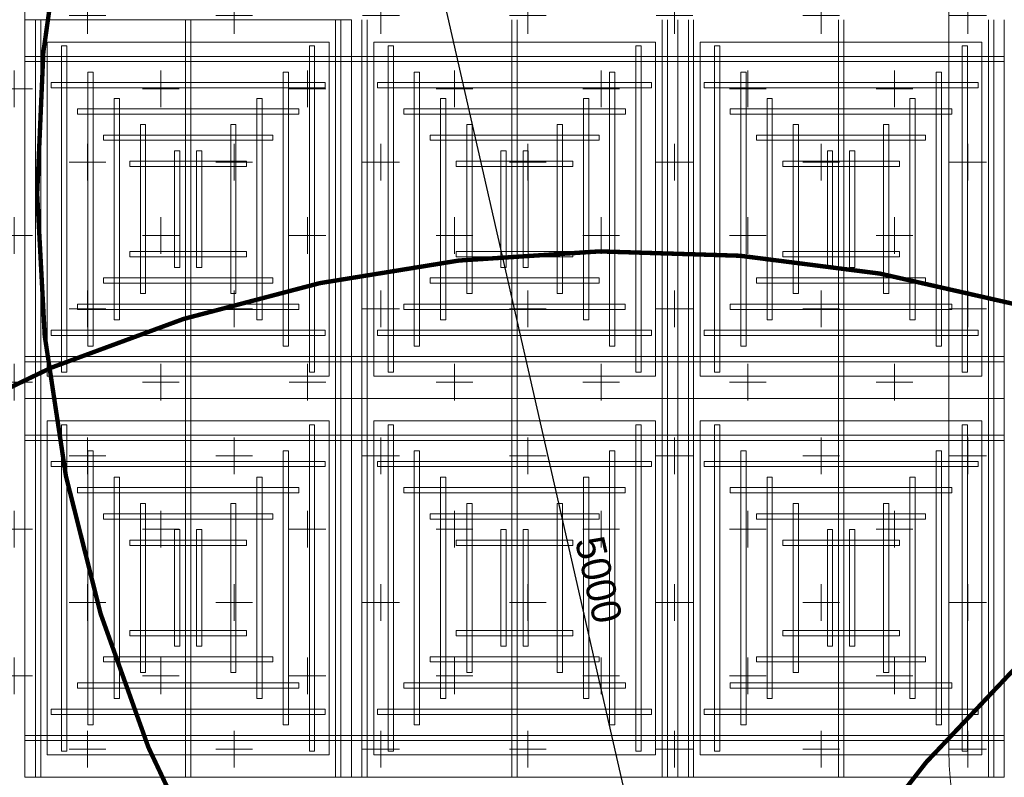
# Model space of a CAD drawing. Header units: millimetres. Extents: x 149250 to 222845, y -30669 to 18303.
# Tile 27 of 36: x 202178 to 205532, y 7217 to 9799. Entities that reach past the tile are written whole.
import ezdxf

# ---------------------------------------------------------------- set-up
doc = ezdxf.new("R2010")
doc.units = ezdxf.units.MM
doc.header["$MEASUREMENT"] = 0
doc.header["$PDMODE"] = 3
doc.linetypes.add('( Hidden )', pattern=[0.375, 0.25, -0.125])
doc.layers.get('0').update_dxf_attribs({"lineweight": 5})
doc.layers.get('Defpoints').update_dxf_attribs({"color": 2, "lineweight": 20})
for name, color, linetype, lineweight in [('A-ANNO-DIMS-30', 7, 'Continuous', 5), ('IRISH HOUSE_FF46_HYD AIRPORT_HVAC DUCTING LAYOUT 3$0$Ceiling', 14, 'Continuous', 9), ('IRISH HOUSE_FF46_HYD AIRPORT_HVAC DUCTING LAYOUT 3$0$Grey', 8, 'Continuous', 9)]:
    doc.layers.add(name, color=color, linetype=linetype, lineweight=lineweight)
doc.layers.add('IRISH HOUSE_FF46_HYD AIRPORT_HVAC DUCTING LAYOUT 3$0$RCP LAYOUT', color=9, linetype='Continuous', true_color=0x808080)
doc.layers.add('M-MEP-ELPR-EQUIP', color=6, linetype='Continuous', lineweight=20, true_color=0xff00ff)
doc.styles.add('Oswald Light', font='txt')
doc.dimstyles.new('MDS-50', dxfattribs={"dimtxt": 100, "dimasz": 100, "dimexe": 50, "dimexo": 50, "dimgap": 25, "dimtad": 1, "dimdec": 0, "dimtxsty": 'Oswald Light', "dimcen": 0, "dimdle": 1.5875, "dimazin": 0, "dimtfac": 1, "dimtdec": 0, "dimtix": 1, "dimtmove": 0, "dimatfit": 0, "dimfxl": 1, "dimfrac": 2, "dimtolj": 1, "dimarcsym": 0})
pattern_1 = [(0, (215845.97, 40813), (250, 250), [125, -375]), (90, (215908.47, 40750.5), (-250, 250), [125, -375])]

# ---------------------------------------------------------------- blocks, each defined once
blk = doc.blocks.new('IRISH HOUSE_FF46_HYD AIRPORT_HVAC DUCTING LAYOUT 3$0$IRISH HOUSE-RCP LAYOUT')
at = {"color": 8, "lineweight": 0, "ltscale": 0.25, "true_color": 0x808080}
for p, q in [((1848.5, -1954.5), (1848.5, 1918.2)), ((1848.5, 627.3), (2960.8, 627.3)), ((1848.5, -663.6), (1848.5, 627.3)), ((2960.8, 627.3), (2960.8, -663.6)), ((2960.8, 627.3), (2960.8, -663.6)), ((4073.1, -663.6), (4073.1, 627.3)), ((4073.1, 627.3), (4073.1, -663.6)), ((5185.4, -663.6), (5185.4, 627.3)), ((1924.7, 551.1), (2884.6, 551.1)), ((1924.7, -587.4), (1924.7, 551.1)), ((2884.6, 551.1), (2884.6, -587.4)), ((3996.9, 551.1), (3037, 551.1)), ((3037, 551.1), (3037, -587.4)), ((3996.9, -587.4), (3996.9, 551.1)), ((5109.2, 551.1), (4149.3, 551.1)), ((4149.3, 551.1), (4149.3, -587.4)), ((5109.2, -587.4), (5109.2, 551.1)), ((2884.6, -587.4), (1924.7, -587.4)), ((3037, -587.4), (3996.9, -587.4)), ((4149.3, -587.4), (5109.2, -587.4)), ((2960.8, -663.6), (1848.5, -663.6)), ((2960.8, -663.6), (1848.5, -663.6)), ((1848.5, -663.6), (1848.5, -1954.5)), ((2960.8, -663.6), (4073.1, -663.6)), ((2960.8, -1954.5), (2960.8, -663.6)), ((2960.8, -1954.5), (2960.8, -663.6)), ((2960.8, -663.6), (4073.1, -663.6)), ((4073.1, -663.6), (4073.1, -1954.5)), ((4073.1, -663.6), (5185.4, -663.6)), ((4073.1, -1954.5), (4073.1, -663.6)), ((4073.1, -663.6), (5185.4, -663.6)), ((5185.4, -663.6), (5185.4, -1954.5)), ((2884.6, -739.8), (1924.7, -739.8)), ((1924.7, -739.8), (1924.7, -1878.3)), ((2884.6, -1878.3), (2884.6, -739.8)), ((3037, -1878.3), (3037, -739.8)), ((3037, -739.8), (3996.9, -739.8)), ((3996.9, -739.8), (3996.9, -1878.3)), ((4149.3, -1878.3), (4149.3, -739.8)), ((4149.3, -739.8), (5109.2, -739.8)), ((5109.2, -739.8), (5109.2, -1878.3)), ((1924.7, -1878.3), (2884.6, -1878.3)), ((3996.9, -1878.3), (3037, -1878.3)), ((5109.2, -1878.3), (4149.3, -1878.3)), ((1848.5, -1954.5), (2960.8, -1954.5)), ((4073.1, -1954.5), (2960.8, -1954.5)), ((5185.4, -1954.5), (4073.1, -1954.5))]:
    blk.add_line(p, q, dxfattribs=at)
at = {"layer": 'IRISH HOUSE_FF46_HYD AIRPORT_HVAC DUCTING LAYOUT 3$0$Ceiling', "color": 8, "lineweight": 0, "ltscale": 0.25, "true_color": 0x808080}
for p, q in [((1884.3, 627.3), (1902.2, 627.3)), ((1884.3, -663.6), (1884.3, 627.3)), ((1902.2, 627.3), (1902.2, -663.6)), ((2395.8, 627.3), (2413.6, 627.3)), ((2395.8, -663.6), (2395.8, 627.3)), ((2413.6, 627.3), (2413.6, -663.6)), ((2925.1, 627.3), (2907.2, 627.3)), ((2907.2, 627.3), (2907.2, -663.6)), ((2925.1, -663.6), (2925.1, 627.3)), ((2996.6, -663.6), (2996.6, 627.3)), ((3014.4, 627.3), (3014.4, -663.6)), ((3508, 627.3), (3508, -663.6)), ((3525.9, -663.6), (3525.9, 627.3)), ((4019.5, 627.3), (4019.5, -663.6)), ((4037.4, -663.6), (4037.4, 627.3)), ((4108.9, -663.6), (4108.9, 627.3)), ((4126.7, 627.3), (4126.7, -663.6)), ((4620.3, 627.3), (4620.3, -663.6)), ((4638.2, -663.6), (4638.2, 627.3)), ((5131.8, 627.3), (5131.8, -663.6)), ((5149.6, -663.6), (5149.6, 627.3)), ((1973.7, 537.9), (1991.5, 537.9)), ((1973.7, -574.2), (1973.7, 537.9)), ((1991.5, 537.9), (1991.5, -574.2)), ((2817.8, 537.9), (2835.7, 537.9)), ((2817.8, -574.2), (2817.8, 537.9)), ((2835.7, 537.9), (2835.7, -574.2)), ((3103.8, 537.9), (3085.9, 537.9)), ((3085.9, 537.9), (3085.9, -574.2)), ((3103.8, -574.2), (3103.8, 537.9)), ((3948, 537.9), (3930.1, 537.9)), ((3930.1, 537.9), (3930.1, -574.2)), ((3948, -574.2), (3948, 537.9)), ((4216.1, 537.9), (4198.2, 537.9)), ((4198.2, 537.9), (4198.2, -574.2)), ((4216.1, -574.2), (4216.1, 537.9)), ((5060.3, 537.9), (5042.4, 537.9)), ((5042.4, 537.9), (5042.4, -574.2)), ((5060.3, -574.2), (5060.3, 537.9)), ((1848.5, 484.3), (1848.5, 502.2)), ((1848.5, 502.2), (2960.8, 502.2)), ((2960.8, 484.3), (1848.5, 484.3)), ((2960.8, 502.2), (2960.8, 484.3)), ((4073.1, 502.2), (2960.8, 502.2)), ((2960.8, 502.2), (2960.8, 484.3)), ((2960.8, 484.3), (4073.1, 484.3)), ((4073.1, 484.3), (4073.1, 502.2)), ((5185.4, 502.2), (4073.1, 502.2)), ((4073.1, 502.2), (4073.1, 484.3)), ((4073.1, 484.3), (5185.4, 484.3)), ((5185.4, 484.3), (5185.4, 502.2)), ((2063, 448.6), (2080.9, 448.6)), ((2063, -484.9), (2063, 448.6)), ((2080.9, 448.6), (2080.9, -484.9)), ((2728.5, 448.6), (2746.4, 448.6)), ((2728.5, -484.9), (2728.5, 448.6)), ((2746.4, 448.6), (2746.4, -484.9)), ((3193.2, 448.6), (3175.3, 448.6)), ((3175.3, 448.6), (3175.3, -484.9)), ((3193.2, -484.9), (3193.2, 448.6)), ((3858.6, 448.6), (3840.8, 448.6)), ((3840.8, 448.6), (3840.8, -484.9)), ((3858.6, -484.9), (3858.6, 448.6)), ((4305.5, 448.6), (4287.6, 448.6)), ((4287.6, 448.6), (4287.6, -484.9)), ((4305.5, -484.9), (4305.5, 448.6)), ((4970.9, 448.6), (4953, 448.6)), ((4953, 448.6), (4953, -484.9)), ((4970.9, -484.9), (4970.9, 448.6)), ((1938, 395), (1938, 412.8)), ((1938, 412.8), (2871.5, 412.8)), ((2871.5, 412.8), (2871.5, 395)), ((3050.2, 412.8), (3050.2, 395)), ((3983.6, 412.8), (3050.2, 412.8)), ((3983.6, 395), (3983.6, 412.8)), ((4162.5, 412.8), (4162.5, 395)), ((5095.9, 412.8), (4162.5, 412.8)), ((5095.9, 395), (5095.9, 412.8)), ((2871.5, 395), (1938, 395)), ((3050.2, 395), (3983.6, 395)), ((4162.5, 395), (5095.9, 395)), ((2152.4, 359.2), (2170.3, 359.2)), ((2152.4, -395.5), (2152.4, 359.2)), ((2170.3, 359.2), (2170.3, -395.5)), ((2639.1, 359.2), (2657, 359.2)), ((2639.1, -395.5), (2639.1, 359.2)), ((2657, 359.2), (2657, -395.5)), ((3282.5, 359.2), (3264.7, 359.2)), ((3264.7, 359.2), (3264.7, -395.5)), ((3282.5, -395.5), (3282.5, 359.2)), ((3769.3, 359.2), (3751.4, 359.2)), ((3751.4, 359.2), (3751.4, -395.5)), ((3769.3, -395.5), (3769.3, 359.2)), ((4394.8, 359.2), (4376.9, 359.2)), ((4376.9, 359.2), (4376.9, -395.5)), ((4394.8, -395.5), (4394.8, 359.2)), ((4881.5, 359.2), (4863.7, 359.2)), ((4863.7, 359.2), (4863.7, -395.5)), ((4881.5, -395.5), (4881.5, 359.2)), ((2027.4, 305.6), (2027.4, 323.5)), ((2027.4, 323.5), (2782.1, 323.5)), ((2782.1, 305.6), (2027.4, 305.6)), ((2782.1, 323.5), (2782.1, 305.6)), ((3139.6, 323.5), (3139.6, 305.6)), ((3894.3, 323.5), (3139.6, 323.5)), ((3139.6, 305.6), (3894.3, 305.6)), ((3894.3, 305.6), (3894.3, 323.5)), ((4251.8, 323.5), (4251.8, 305.6)), ((5006.6, 323.5), (4251.8, 323.5)), ((4251.8, 305.6), (5006.6, 305.6)), ((5006.6, 305.6), (5006.6, 323.5)), ((2259.7, 269.9), (2241.8, 269.9)), ((2241.8, 269.9), (2241.8, -306.1)), ((2259.7, -306.1), (2259.7, 269.9)), ((2549.8, 269.9), (2567.6, 269.9)), ((2549.8, -306.1), (2549.8, 269.9)), ((2567.6, 269.9), (2567.6, -306.1)), ((3371.9, 269.9), (3354, 269.9)), ((3354, 269.9), (3354, -306.1)), ((3371.9, -306.1), (3371.9, 269.9)), ((3661.9, 269.9), (3679.8, 269.9)), ((3661.9, -306.1), (3661.9, 269.9)), ((3679.8, 269.9), (3679.8, -306.1)), ((4484.2, 269.9), (4466.3, 269.9)), ((4466.3, 269.9), (4466.3, -306.1)), ((4484.2, -306.1), (4484.2, 269.9)), ((4774.2, 269.9), (4792.1, 269.9)), ((4774.2, -306.1), (4774.2, 269.9)), ((4792.1, 269.9), (4792.1, -306.1)), ((2116.7, 216.2), (2116.7, 234.1)), ((2116.7, 234.1), (2692.7, 234.1)), ((2692.7, 216.2), (2116.7, 216.2)), ((2692.7, 234.1), (2692.7, 216.2)), ((3228.9, 234.1), (3228.9, 216.2)), ((3804.9, 234.1), (3228.9, 234.1)), ((3228.9, 216.2), (3804.9, 216.2)), ((3804.9, 216.2), (3804.9, 234.1)), ((4341.2, 234.1), (4341.2, 216.2)), ((4917.2, 234.1), (4341.2, 234.1)), ((4341.2, 216.2), (4917.2, 216.2)), ((4917.2, 216.2), (4917.2, 234.1)), ((2375.9, 180.5), (2358, 180.5)), ((2358, 180.5), (2358, -216.8)), ((2375.9, -216.8), (2375.9, 180.5)), ((2433.6, 180.5), (2451.5, 180.5)), ((2433.6, -216.8), (2433.6, 180.5)), ((2451.5, 180.5), (2451.5, -216.8)), ((3488.1, 180.5), (3470.2, 180.5)), ((3470.2, 180.5), (3470.2, -216.8)), ((3488.1, -216.8), (3488.1, 180.5)), ((3545.8, 180.5), (3563.6, 180.5)), ((3545.8, -216.8), (3545.8, 180.5)), ((3563.6, 180.5), (3563.6, -216.8)), ((4600.3, 180.5), (4582.5, 180.5)), ((4582.5, 180.5), (4582.5, -216.8)), ((4600.3, -216.8), (4600.3, 180.5)), ((4658, 180.5), (4675.9, 180.5)), ((4658, -216.8), (4658, 180.5)), ((4675.9, 180.5), (4675.9, -216.8)), ((2206.1, 126.9), (2206.1, 144.7)), ((2206.1, 144.7), (2603.4, 144.7)), ((2603.4, 144.7), (2603.4, 126.9)), ((3318.3, 144.7), (3318.3, 126.9)), ((3715.6, 144.7), (3318.3, 144.7)), ((3715.6, 126.9), (3715.6, 144.7)), ((4430.6, 144.7), (4430.6, 126.9)), ((4827.8, 144.7), (4430.6, 144.7)), ((4827.8, 126.9), (4827.8, 144.7)), ((2603.4, 126.9), (2206.1, 126.9)), ((3318.3, 126.9), (3715.6, 126.9)), ((4430.6, 126.9), (4827.8, 126.9)), ((2603.4, -163.2), (2206.1, -163.2)), ((2206.1, -163.2), (2206.1, -181)), ((2603.4, -181), (2603.4, -163.2)), ((3318.3, -181), (3318.3, -163.2)), ((3318.3, -163.2), (3715.6, -163.2)), ((3715.6, -163.2), (3715.6, -181)), ((4430.6, -181), (4430.6, -163.2)), ((4430.6, -163.2), (4827.8, -163.2)), ((4827.8, -163.2), (4827.8, -181)), ((2206.1, -181), (2603.4, -181)), ((3715.6, -181), (3318.3, -181)), ((4827.8, -181), (4430.6, -181)), ((2358, -216.8), (2375.9, -216.8)), ((2451.5, -216.8), (2433.6, -216.8)), ((3470.2, -216.8), (3488.1, -216.8)), ((3563.6, -216.8), (3545.8, -216.8)), ((4582.5, -216.8), (4600.3, -216.8)), ((4675.9, -216.8), (4658, -216.8)), ((2692.7, -252.5), (2116.7, -252.5)), ((2116.7, -252.5), (2116.7, -270.4)), ((2692.7, -270.4), (2692.7, -252.5)), ((3228.9, -270.4), (3228.9, -252.5)), ((3228.9, -252.5), (3804.9, -252.5)), ((3804.9, -252.5), (3804.9, -270.4)), ((4341.2, -270.4), (4341.2, -252.5)), ((4341.2, -252.5), (4917.2, -252.5)), ((4917.2, -252.5), (4917.2, -270.4)), ((2116.7, -270.4), (2692.7, -270.4)), ((3804.9, -270.4), (3228.9, -270.4)), ((4917.2, -270.4), (4341.2, -270.4)), ((2241.8, -306.1), (2259.7, -306.1)), ((2567.6, -306.1), (2549.8, -306.1)), ((3354, -306.1), (3371.9, -306.1)), ((3679.8, -306.1), (3661.9, -306.1)), ((4466.3, -306.1), (4484.2, -306.1)), ((4792.1, -306.1), (4774.2, -306.1)), ((2782.1, -341.9), (2027.4, -341.9)), ((2027.4, -341.9), (2027.4, -359.8)), ((2027.4, -359.8), (2782.1, -359.8)), ((2782.1, -359.8), (2782.1, -341.9)), ((3139.5, -359.8), (3139.5, -341.9)), ((3139.5, -341.9), (3894.2, -341.9)), ((3894.2, -359.8), (3139.5, -359.8)), ((3894.2, -341.9), (3894.2, -359.8)), ((4251.8, -359.8), (4251.8, -341.9)), ((4251.8, -341.9), (5006.5, -341.9)), ((5006.5, -359.8), (4251.8, -359.8)), ((5006.5, -341.9), (5006.5, -359.8)), ((2170.3, -395.5), (2152.4, -395.5)), ((2657, -395.5), (2639.1, -395.5)), ((3264.7, -395.5), (3282.5, -395.5)), ((3751.4, -395.5), (3769.3, -395.5)), ((4376.9, -395.5), (4394.8, -395.5)), ((4863.7, -395.5), (4881.5, -395.5)), ((2871.5, -431.3), (1938, -431.3)), ((1938, -431.3), (1938, -449.1)), ((2871.5, -449.1), (2871.5, -431.3)), ((3050.2, -449.1), (3050.2, -431.3)), ((3050.2, -431.3), (3983.6, -431.3)), ((3983.6, -431.3), (3983.6, -449.1)), ((4162.5, -449.1), (4162.5, -431.3)), ((4162.5, -431.3), (5095.9, -431.3)), ((5095.9, -431.3), (5095.9, -449.1)), ((1938, -449.1), (2871.5, -449.1)), ((3983.6, -449.1), (3050.2, -449.1)), ((5095.9, -449.1), (4162.5, -449.1)), ((2080.9, -484.9), (2063, -484.9)), ((2746.4, -484.9), (2728.5, -484.9)), ((3175.3, -484.9), (3193.2, -484.9)), ((3840.8, -484.9), (3858.6, -484.9)), ((4287.6, -484.9), (4305.5, -484.9)), ((4953, -484.9), (4970.9, -484.9)), ((2960.8, -520.6), (1848.5, -520.6)), ((1848.5, -520.6), (1848.5, -538.5)), ((2960.8, -538.5), (2960.8, -520.6)), ((2960.8, -520.6), (4073.1, -520.6)), ((2960.8, -538.5), (2960.8, -520.6)), ((4073.1, -520.6), (4073.1, -538.5)), ((4073.1, -520.6), (5185.4, -520.6)), ((4073.1, -538.5), (4073.1, -520.6)), ((5185.4, -520.6), (5185.4, -538.5)), ((1848.5, -538.5), (2960.8, -538.5)), ((4073.1, -538.5), (2960.8, -538.5)), ((5185.4, -538.5), (4073.1, -538.5)), ((1991.5, -574.2), (1973.7, -574.2)), ((2835.7, -574.2), (2817.8, -574.2)), ((3085.9, -574.2), (3103.8, -574.2)), ((3930.1, -574.2), (3948, -574.2)), ((4198.2, -574.2), (4216.1, -574.2)), ((5042.4, -574.2), (5060.3, -574.2)), ((1902.2, -663.6), (1884.3, -663.6)), ((1902.2, -663.6), (1884.3, -663.6)), ((1884.3, -663.6), (1884.3, -1954.5)), ((1902.2, -1954.5), (1902.2, -663.6)), ((2413.6, -663.6), (2395.8, -663.6)), ((2413.6, -663.6), (2395.8, -663.6)), ((2395.8, -663.6), (2395.8, -1954.5)), ((2413.6, -1954.5), (2413.6, -663.6)), ((2907.2, -663.6), (2925.1, -663.6)), ((2907.2, -1954.5), (2907.2, -663.6)), ((2907.2, -663.6), (2925.1, -663.6)), ((2925.1, -663.6), (2925.1, -1954.5)), ((3014.4, -663.6), (2996.6, -663.6)), ((3014.4, -663.6), (2996.6, -663.6)), ((2996.6, -663.6), (2996.6, -1954.5)), ((3014.4, -1954.5), (3014.4, -663.6)), ((3508, -663.6), (3525.9, -663.6)), ((3508, -1954.5), (3508, -663.6)), ((3508, -663.6), (3525.9, -663.6)), ((3525.9, -663.6), (3525.9, -1954.5)), ((4019.5, -663.6), (4037.4, -663.6)), ((4019.5, -1954.5), (4019.5, -663.6)), ((4019.5, -663.6), (4037.4, -663.6)), ((4037.4, -663.6), (4037.4, -1954.5)), ((4126.7, -663.6), (4108.9, -663.6)), ((4126.7, -663.6), (4108.9, -663.6)), ((4108.9, -663.6), (4108.9, -1954.5)), ((4126.7, -1954.5), (4126.7, -663.6)), ((4620.3, -663.6), (4638.2, -663.6)), ((4620.3, -1954.5), (4620.3, -663.6)), ((4620.3, -663.6), (4638.2, -663.6)), ((4638.2, -663.6), (4638.2, -1954.5)), ((5131.8, -663.6), (5149.6, -663.6)), ((5131.8, -1954.5), (5131.8, -663.6)), ((5131.8, -663.6), (5149.6, -663.6)), ((5149.6, -663.6), (5149.6, -1954.5)), ((1991.5, -753), (1973.7, -753)), ((1973.7, -753), (1973.7, -1865.1)), ((1991.5, -1865.1), (1991.5, -753)), ((2835.7, -753), (2817.8, -753)), ((2817.8, -753), (2817.8, -1865.1)), ((2835.7, -1865.1), (2835.7, -753)), ((3085.9, -1865.1), (3085.9, -753)), ((3085.9, -753), (3103.8, -753)), ((3103.8, -753), (3103.8, -1865.1)), ((3930.1, -1865.1), (3930.1, -753)), ((3930.1, -753), (3948, -753)), ((3948, -753), (3948, -1865.1)), ((4198.2, -1865.1), (4198.2, -753)), ((4198.2, -753), (4216.1, -753)), ((4216.1, -753), (4216.1, -1865.1)), ((5042.4, -1865.1), (5042.4, -753)), ((5042.4, -753), (5060.3, -753)), ((5060.3, -753), (5060.3, -1865.1)), ((1848.5, -806.6), (1848.5, -788.7)), ((1848.5, -788.7), (2960.8, -788.7)), ((2960.8, -788.7), (2960.8, -806.6)), ((4073.1, -788.7), (2960.8, -788.7)), ((2960.8, -788.7), (2960.8, -806.6)), ((4073.1, -806.6), (4073.1, -788.7)), ((5185.4, -788.7), (4073.1, -788.7)), ((4073.1, -788.7), (4073.1, -806.6)), ((5185.4, -806.6), (5185.4, -788.7)), ((2960.8, -806.6), (1848.5, -806.6)), ((2960.8, -806.6), (4073.1, -806.6)), ((4073.1, -806.6), (5185.4, -806.6)), ((2080.9, -842.3), (2063, -842.3)), ((2063, -842.3), (2063, -1775.8)), ((2080.9, -1775.8), (2080.9, -842.3)), ((2746.4, -842.3), (2728.5, -842.3)), ((2728.5, -842.3), (2728.5, -1775.8)), ((2746.4, -1775.8), (2746.4, -842.3)), ((3175.3, -1775.8), (3175.3, -842.3)), ((3175.3, -842.3), (3193.2, -842.3)), ((3193.2, -842.3), (3193.2, -1775.8)), ((3840.8, -1775.8), (3840.8, -842.3)), ((3840.8, -842.3), (3858.6, -842.3)), ((3858.6, -842.3), (3858.6, -1775.8)), ((4287.6, -1775.8), (4287.6, -842.3)), ((4287.6, -842.3), (4305.5, -842.3)), ((4305.5, -842.3), (4305.5, -1775.8)), ((4953, -1775.8), (4953, -842.3)), ((4953, -842.3), (4970.9, -842.3)), ((4970.9, -842.3), (4970.9, -1775.8)), ((1938, -895.9), (1938, -878.1)), ((1938, -878.1), (2871.5, -878.1)), ((2871.5, -895.9), (1938, -895.9)), ((2871.5, -878.1), (2871.5, -895.9)), ((3050.2, -878.1), (3050.2, -895.9)), ((3983.6, -878.1), (3050.2, -878.1)), ((3050.2, -895.9), (3983.6, -895.9)), ((3983.6, -895.9), (3983.6, -878.1)), ((4162.5, -878.1), (4162.5, -895.9)), ((5095.9, -878.1), (4162.5, -878.1)), ((4162.5, -895.9), (5095.9, -895.9)), ((5095.9, -895.9), (5095.9, -878.1)), ((2170.3, -931.7), (2152.4, -931.7)), ((2152.4, -931.7), (2152.4, -1686.4)), ((2170.3, -1686.4), (2170.3, -931.7)), ((2657, -931.7), (2639.1, -931.7)), ((2639.1, -931.7), (2639.1, -1686.4)), ((2657, -1686.4), (2657, -931.7)), ((3264.7, -1686.4), (3264.7, -931.7)), ((3264.7, -931.7), (3282.5, -931.7)), ((3282.5, -931.7), (3282.5, -1686.4)), ((3751.4, -1686.4), (3751.4, -931.7)), ((3751.4, -931.7), (3769.3, -931.7)), ((3769.3, -931.7), (3769.3, -1686.4)), ((4376.9, -1686.4), (4376.9, -931.7)), ((4376.9, -931.7), (4394.8, -931.7)), ((4394.8, -931.7), (4394.8, -1686.4)), ((4863.7, -1686.4), (4863.7, -931.7)), ((4863.7, -931.7), (4881.5, -931.7)), ((4881.5, -931.7), (4881.5, -1686.4)), ((2027.4, -985.3), (2027.4, -967.4)), ((2027.4, -967.4), (2782.1, -967.4)), ((2782.1, -967.4), (2782.1, -985.3)), ((3139.5, -967.4), (3139.5, -985.3)), ((3894.2, -967.4), (3139.5, -967.4)), ((3894.2, -985.3), (3894.2, -967.4)), ((4251.8, -967.4), (4251.8, -985.3)), ((5006.5, -967.4), (4251.8, -967.4)), ((5006.5, -985.3), (5006.5, -967.4)), ((2782.1, -985.3), (2027.4, -985.3)), ((3139.5, -985.3), (3894.2, -985.3)), ((4251.8, -985.3), (5006.5, -985.3)), ((2241.8, -1597.1), (2241.8, -1021.1)), ((2241.8, -1021.1), (2259.7, -1021.1)), ((2259.7, -1021.1), (2259.7, -1597.1)), ((2567.6, -1021.1), (2549.8, -1021.1)), ((2549.8, -1021.1), (2549.8, -1597.1)), ((2567.6, -1597.1), (2567.6, -1021.1)), ((3354, -1597.1), (3354, -1021.1)), ((3354, -1021.1), (3371.9, -1021.1)), ((3371.9, -1021.1), (3371.9, -1597.1)), ((3679.8, -1021.1), (3661.9, -1021.1)), ((3661.9, -1021.1), (3661.9, -1597.1)), ((3679.8, -1597.1), (3679.8, -1021.1)), ((4466.3, -1597.1), (4466.3, -1021.1)), ((4466.3, -1021.1), (4484.2, -1021.1)), ((4484.2, -1021.1), (4484.2, -1597.1)), ((4792.1, -1021.1), (4774.2, -1021.1)), ((4774.2, -1021.1), (4774.2, -1597.1)), ((4792.1, -1597.1), (4792.1, -1021.1)), ((2116.7, -1074.7), (2116.7, -1056.8)), ((2116.7, -1056.8), (2692.7, -1056.8)), ((2692.7, -1056.8), (2692.7, -1074.7)), ((3228.9, -1056.8), (3228.9, -1074.7)), ((3804.9, -1056.8), (3228.9, -1056.8)), ((3804.9, -1074.7), (3804.9, -1056.8)), ((4341.2, -1056.8), (4341.2, -1074.7)), ((4917.2, -1056.8), (4341.2, -1056.8)), ((4917.2, -1074.7), (4917.2, -1056.8)), ((2692.7, -1074.7), (2116.7, -1074.7)), ((3228.9, -1074.7), (3804.9, -1074.7)), ((4341.2, -1074.7), (4917.2, -1074.7)), ((2358, -1507.7), (2358, -1110.4)), ((2358, -1110.4), (2375.9, -1110.4)), ((2375.9, -1110.4), (2375.9, -1507.7)), ((2451.5, -1110.4), (2433.6, -1110.4)), ((2433.6, -1110.4), (2433.6, -1507.7)), ((2451.5, -1507.7), (2451.5, -1110.4)), ((3470.2, -1507.7), (3470.2, -1110.4)), ((3470.2, -1110.4), (3488.1, -1110.4)), ((3488.1, -1110.4), (3488.1, -1507.7)), ((3563.6, -1110.4), (3545.8, -1110.4)), ((3545.8, -1110.4), (3545.8, -1507.7)), ((3563.6, -1507.7), (3563.6, -1110.4)), ((4582.5, -1507.7), (4582.5, -1110.4)), ((4582.5, -1110.4), (4600.3, -1110.4)), ((4600.3, -1110.4), (4600.3, -1507.7)), ((4675.9, -1110.4), (4658, -1110.4)), ((4658, -1110.4), (4658, -1507.7)), ((4675.9, -1507.7), (4675.9, -1110.4)), ((2206.1, -1164), (2206.1, -1146.2)), ((2206.1, -1146.2), (2603.4, -1146.2)), ((2603.4, -1164), (2206.1, -1164)), ((2603.4, -1146.2), (2603.4, -1164)), ((3318.3, -1146.2), (3318.3, -1164)), ((3715.6, -1146.2), (3318.3, -1146.2)), ((3318.3, -1164), (3715.6, -1164)), ((3715.6, -1164), (3715.6, -1146.2)), ((4430.6, -1146.2), (4430.6, -1164)), ((4827.8, -1146.2), (4430.6, -1146.2)), ((4430.6, -1164), (4827.8, -1164)), ((4827.8, -1164), (4827.8, -1146.2)), ((2603.4, -1454.1), (2206.1, -1454.1)), ((2206.1, -1454.1), (2206.1, -1472)), ((2206.1, -1472), (2603.4, -1472)), ((2603.4, -1472), (2603.4, -1454.1)), ((3318.3, -1472), (3318.3, -1454.1)), ((3318.3, -1454.1), (3715.6, -1454.1)), ((3715.6, -1472), (3318.3, -1472)), ((3715.6, -1454.1), (3715.6, -1472)), ((4430.6, -1472), (4430.6, -1454.1)), ((4430.6, -1454.1), (4827.8, -1454.1)), ((4827.8, -1472), (4430.6, -1472)), ((4827.8, -1454.1), (4827.8, -1472)), ((2375.9, -1507.7), (2358, -1507.7)), ((2433.6, -1507.7), (2451.5, -1507.7)), ((3488.1, -1507.7), (3470.2, -1507.7)), ((3545.8, -1507.7), (3563.6, -1507.7)), ((4600.3, -1507.7), (4582.5, -1507.7)), ((4658, -1507.7), (4675.9, -1507.7)), ((2692.7, -1543.4), (2116.7, -1543.4)), ((2116.7, -1543.4), (2116.7, -1561.3)), ((2116.7, -1561.3), (2692.7, -1561.3)), ((2692.7, -1561.3), (2692.7, -1543.4)), ((3228.9, -1561.3), (3228.9, -1543.4)), ((3228.9, -1543.4), (3804.9, -1543.4)), ((3804.9, -1561.3), (3228.9, -1561.3)), ((3804.9, -1543.4), (3804.9, -1561.3)), ((4341.2, -1561.3), (4341.2, -1543.4)), ((4341.2, -1543.4), (4917.2, -1543.4)), ((4917.2, -1561.3), (4341.2, -1561.3)), ((4917.2, -1543.4), (4917.2, -1561.3)), ((2259.7, -1597.1), (2241.8, -1597.1)), ((2549.8, -1597.1), (2567.6, -1597.1)), ((3371.9, -1597.1), (3354, -1597.1)), ((3661.9, -1597.1), (3679.8, -1597.1)), ((4484.2, -1597.1), (4466.3, -1597.1)), ((4774.2, -1597.1), (4792.1, -1597.1)), ((2782.1, -1632.8), (2027.4, -1632.8)), ((2027.4, -1632.8), (2027.4, -1650.7)), ((2782.1, -1650.7), (2782.1, -1632.8)), ((3139.6, -1650.7), (3139.6, -1632.8)), ((3139.6, -1632.8), (3894.3, -1632.8)), ((3894.3, -1632.8), (3894.3, -1650.7)), ((4251.8, -1650.7), (4251.8, -1632.8)), ((4251.8, -1632.8), (5006.6, -1632.8)), ((5006.6, -1632.8), (5006.6, -1650.7)), ((2027.4, -1650.7), (2782.1, -1650.7)), ((3894.3, -1650.7), (3139.6, -1650.7)), ((5006.6, -1650.7), (4251.8, -1650.7)), ((2152.4, -1686.4), (2170.3, -1686.4)), ((2639.1, -1686.4), (2657, -1686.4)), ((3282.5, -1686.4), (3264.7, -1686.4)), ((3769.3, -1686.4), (3751.4, -1686.4)), ((4394.8, -1686.4), (4376.9, -1686.4)), ((4881.5, -1686.4), (4863.7, -1686.4)), ((2871.5, -1722.2), (1938, -1722.2)), ((1938, -1722.2), (1938, -1740)), ((1938, -1740), (2871.5, -1740)), ((2871.5, -1740), (2871.5, -1722.2)), ((3050.2, -1740), (3050.2, -1722.2)), ((3050.2, -1722.2), (3983.6, -1722.2)), ((3983.6, -1740), (3050.2, -1740)), ((3983.6, -1722.2), (3983.6, -1740)), ((4162.5, -1740), (4162.5, -1722.2)), ((4162.5, -1722.2), (5095.9, -1722.2)), ((5095.9, -1740), (4162.5, -1740)), ((5095.9, -1722.2), (5095.9, -1740)), ((2063, -1775.8), (2080.9, -1775.8)), ((2728.5, -1775.8), (2746.4, -1775.8)), ((3193.2, -1775.8), (3175.3, -1775.8)), ((3858.6, -1775.8), (3840.8, -1775.8)), ((4305.5, -1775.8), (4287.6, -1775.8)), ((4970.9, -1775.8), (4953, -1775.8)), ((2960.8, -1811.5), (1848.5, -1811.5)), ((1848.5, -1811.5), (1848.5, -1829.4)), ((2960.8, -1829.4), (2960.8, -1811.5)), ((2960.8, -1811.5), (4073.1, -1811.5)), ((2960.8, -1829.4), (2960.8, -1811.5)), ((4073.1, -1811.5), (4073.1, -1829.4)), ((4073.1, -1811.5), (5185.4, -1811.5)), ((4073.1, -1829.4), (4073.1, -1811.5)), ((5185.4, -1811.5), (5185.4, -1829.4)), ((1848.5, -1829.4), (2960.8, -1829.4)), ((4073.1, -1829.4), (2960.8, -1829.4)), ((5185.4, -1829.4), (4073.1, -1829.4)), ((1973.7, -1865.1), (1991.5, -1865.1)), ((2817.8, -1865.1), (2835.7, -1865.1)), ((3103.8, -1865.1), (3085.9, -1865.1)), ((3948, -1865.1), (3930.1, -1865.1)), ((4216.1, -1865.1), (4198.2, -1865.1)), ((5060.3, -1865.1), (5042.4, -1865.1)), ((1884.3, -1954.5), (1902.2, -1954.5)), ((2395.8, -1954.5), (2413.6, -1954.5)), ((2925.1, -1954.5), (2907.2, -1954.5)), ((2996.6, -1954.5), (3014.4, -1954.5)), ((3525.9, -1954.5), (3508, -1954.5)), ((4037.4, -1954.5), (4019.5, -1954.5)), ((4108.9, -1954.5), (4126.7, -1954.5)), ((4638.2, -1954.5), (4620.3, -1954.5)), ((5149.6, -1954.5), (5131.8, -1954.5))]:
    blk.add_line(p, q, dxfattribs=at)
at = {"layer": 'IRISH HOUSE_FF46_HYD AIRPORT_HVAC DUCTING LAYOUT 3$0$Grey', "color": 8, "lineweight": 0, "ltscale": 0.25, "true_color": 0x808080}
blk.add_line((4996.3, 1939.6), (4996.3, -1859.5), dxfattribs=at)
blk.add_arc((6063.1, -1859.5), 1066.8, 180, 270, dxfattribs=at)
blk = doc.blocks.new('IRISH HOUSE_FF46_HYD AIRPORT_HVAC DUCTING LAYOUT 3')
at = {"layer": 'IRISH HOUSE_FF46_HYD AIRPORT_HVAC DUCTING LAYOUT 3$0$RCP LAYOUT', "lineweight": 0}
blk.add_blockref('IRISH HOUSE_FF46_HYD AIRPORT_HVAC DUCTING LAYOUT 3$0$IRISH HOUSE-RCP LAYOUT', (0, 0), dxfattribs=at)
blk = doc.blocks.new('*D24')
at = {"layer": 'A-ANNO-DIMS-30', "color": 0, "linetype": '( Hidden )', "lineweight": -2, "transparency": 16777216}
for p, q in [((203143.5, 10225.1), (203570.2, 10322.3)), ((204254.4, 5350.1), (204681.2, 5447.3))]:
    blk.add_line(p, q, dxfattribs=at)
at = {"layer": 'A-ANNO-DIMS-30', "color": 0, "lineweight": -2, "transparency": 16777216}
blk.add_line((203543.7, 10213.7), (204610.2, 5533.7), dxfattribs=at)
at = {"layer": 'A-ANNO-DIMS-30', "color": 0, "transparency": 16777216}
for points in [[(203560, 10217.4), (203527.5, 10210), (203521.5, 10311.2)], [(204626.5, 5537.4), (204594, 5530), (204632.4, 5436.2)]]:
    blk.add_solid(points, dxfattribs=at)
at = {"layer": 'Defpoints', "color": 0, "transparency": 16777216}
for p in [(203094.7, 10214), (204632.4, 5436.2), (204205.7, 5339)]:
    blk.add_point(p, dxfattribs=at)
at = {"layer": 'A-ANNO-DIMS-30', "color": 0, "transparency": 16777216, "insert": (204150.1, 7890.4), "char_height": 100, "attachment_point": 5, "rotation": 282.8378, "style": 'Oswald Light'}
blk.add_mtext('\\A1;5000', dxfattribs=at)

msp = doc.modelspace()

# ---------------------------------------------------------------- hatches: boundary and pattern name
at = {"lineweight": 0, "true_color": 0x0000ff}
h = msp.add_hatch(dxfattribs=at)
h.set_pattern_fill('CROSS', color=5, scale=1000)
h.set_pattern_definition([(0, (215845.97, -9187), (250, 250), [125, -375]), (90, (215908.47, -9249.5), (-250, 250), [125, -375])])
h.paths.add_polyline_path([(200381, 7801.9), (200381, 6014.5, 1.836805), (200381, 14413.5), (200381, 10541.5, -0.975525)])
h.paths.add_polyline_path([(202944.7, 10214, -1), (203244.7, 10214, -1)], flags=16)
h.paths.add_polyline_path([(203007.2, 10101.5), (203182.2, 10101.5), (203182.2, 10326.5), (203007.2, 10326.5)], flags=8)
h = msp.add_hatch(dxfattribs=at)
h.set_pattern_fill('CROSS', color=5, scale=1000)
h.set_pattern_definition([(0, (215845.97, -9187), (250, 250), [125, -375]), (90, (215908.47, -9249.5), (-250, 250), [125, -375])])
h.paths.add_polyline_path([(211786.8, 7155.2), (211787.1, 9019.5), (211775.6, 9019.5, -0.925054), (209949.7, 9161.9), (208543.7, 9171.7), (208543.7, 12178.1), (211274.8, 12178.1, 3.690222)])
h.paths.add_polyline_path([(207087.1, 9229, -1), (207387.1, 9229, -1)], flags=16)
h.paths.add_polyline_path([(207149.6, 9116.5), (207324.6, 9116.5), (207324.6, 9341.5), (207149.6, 9341.5)], flags=8)
h = msp.add_hatch(dxfattribs=at)
h.set_pattern_fill('CROSS', color=5, scale=1000)
h.set_pattern_definition(pattern_1)
h.paths.add_polyline_path([(201453.1, 1755), (201453.1, 381), (207677.5, 381.1, 1.063165), (200381, 7191.9), (200381, 1755)])
h = msp.add_hatch(dxfattribs=at)
h.set_pattern_fill('CROSS', color=5, scale=1000)
h.set_pattern_definition(pattern_1)
h.paths.add_polyline_path([(205619.3, 381), (209696.9, 381.1), (209696.9, 533.5), (209849.3, 533.5), (209849.3, 381.1), (211785.4, 381.1), (211787.1, 9019.5), (211775.6, 9019.5, -0.810444), (209981, 8924.3, 0.747854)])
h.paths.add_polyline_path([(208908.8, 4010.1, -1), (209208.8, 4010.1, -1)], flags=16)
h.paths.add_polyline_path([(208971.3, 3897.6), (209146.3, 3897.6), (209146.3, 4122.6), (208971.3, 4122.6)], flags=8)

# ---------------------------------------------------------------- linework, layer by layer
at = {"color": 5, "true_color": 0x0000ff, "const_width": 15}
for points in [[(200381, 6014.5), (200381, 7801.9, 0.975525), (200381, 10541.5), (200381, 14413.5, -1.836805)], [(209981, 8924.3, 0.810444), (211775.6, 9019.5), (211787.1, 9019.5), (211785.4, 381.1), (209849.3, 381.1), (209849.3, 533.5), (209696.9, 533.5), (209696.9, 381.1), (205619.3, 381, -0.747854)], [(207677.5, 381.1), (201453.1, 381), (201453.1, 1755), (200381, 1755), (200381, 7191.9, -1.063165)]]:
    msp.add_lwpolyline(points, format="xyb", close=True, dxfattribs=at)
msp.add_lwpolyline([(211274.8, 12178.1), (208543.7, 12178.1), (208543.7, 9171.7), (209949.7, 9161.9, 0.925054), (211775.6, 9019.5), (211787.1, 9019.5), (211786.8, 7155.2, -3.690224), (211274.8, 12178.1)], format="xyb", dxfattribs=at)

# ---------------------------------------------------------------- block references
at = {"layer": 'M-MEP-ELPR-EQUIP'}
msp.add_blockref('IRISH HOUSE_FF46_HYD AIRPORT_HVAC DUCTING LAYOUT 3', (200347, 9171.7), dxfattribs=at)

# ---------------------------------------------------------------- dimensions: what is measured, and where the dimension line sits
at = {"layer": 'A-ANNO-DIMS-30'}
dim = msp.add_aligned_dim(p1=(203094.7, 10214), p2=(204205.7, 5339), distance=437.7, dimstyle='MDS-50', override={"dimpost": '<>', "dimfxl": 25.4, "dimarcsym": 2}, dxfattribs=at)
dim.commit()
dim.dimension.update_dxf_attribs({"geometry": '*D24', "text_midpoint": (204150.1, 7890.4)})

doc.saveas('drawing.dxf')
